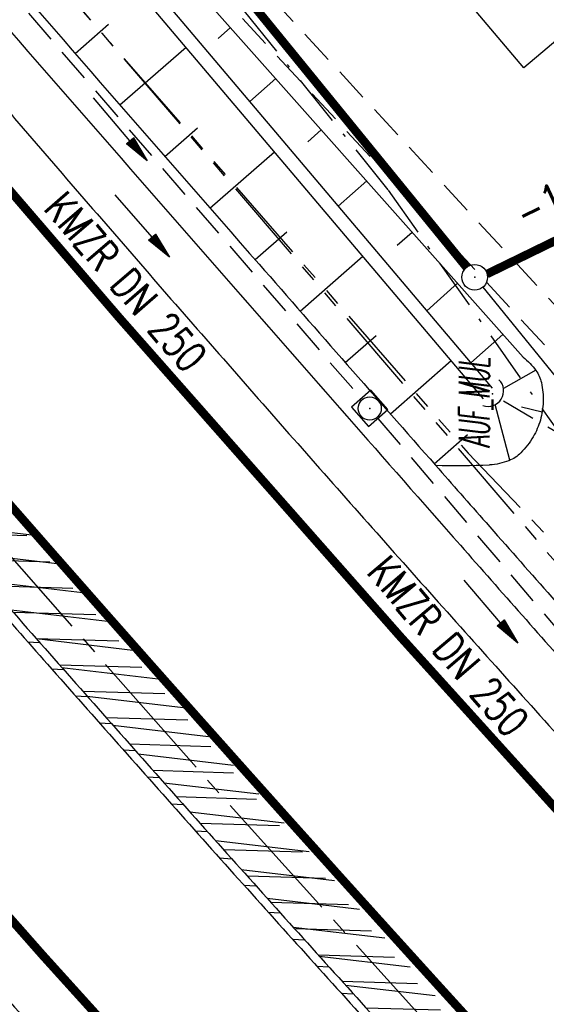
# Model space of a CAD drawing. Extents: x 448150 to 449332, y 437108 to 438384.
# Tile 124 of 172: x 448606 to 448637, y 437831 to 437889. Entities that reach past the tile are written whole.
import ezdxf
from ezdxf.enums import TextEntityAlignment as Align

# ---------------------------------------------------------------- set-up
doc = ezdxf.new("R2010")
doc.units = 0
doc.header["$LTSCALE"] = 2
doc.header["$MEASUREMENT"] = 0
for name, pattern in [('ACHSE', [5.5, 4, -0.5, 0.5, -0.5]), ('AUSGEZOGEN', [0]), ('BAB-FM2', [2.6, 1.5, -0.5, 0.1, -0.5]), ('GESTRICH-X2', [1.5, 1, -0.5]), ('PHANTOMX2', [5, 2.5, -0.5, 0.5, -0.5, 0.5, -0.5])]:
    doc.linetypes.add(name, pattern=pattern)
doc.layers.get('0').update_dxf_attribs({"linetype": 'AUSGEZOGEN'})
for name, color, linetype in [('212-ABSTAND', 8, 'AUSGEZOGEN'), ('212-GRENZL-BAB', 7, 'AUSGEZOGEN'), ('212-GRENZP-BAB', 7, 'AUSGEZOGEN'), ('ACHSETOP', 250, 'ACHSE'), ('ANMERKUNG', 7, 'CONTINUOUS'), ('BAB_FM', 5, 'BAB-FM2'), ('BOESCHG', 250, 'AUSGEZOGEN'), ('BW-SCHRIFT', 250, 'AUSGEZOGEN'), ('DURCHL', 200, 'GESTRICH-X2'), ('FBRTOP', 250, 'AUSGEZOGEN'), ('GRABEN', 250, 'AUSGEZOGEN'), ('KANAL', 7, 'GESTRICH-X2'), ('Lichtwellenleiter COLT', 46, 'PHANTOMX2'), ('Lichtwellenleiter GLH', 46, 'PHANTOMX2'), ('MULDE', 250, 'AUSGEZOGEN'), ('PFEIL', 7, 'CONTINUOUS'), ('PFEILTOP', 200, 'AUSGEZOGEN'), ('SCHLITZRINNE', 200, 'AUSGEZOGEN'), ('SCHSYMBOL', 200, 'AUSGEZOGEN'), ('TEXTO', 4, 'CONTINUOUS'), ('WEG', 250, 'GESTRICH-X2')]:
    doc.layers.add(name, color=color, linetype=linetype)
doc.styles.add('ROMANS', font='romans.shx', dxfattribs={"width": 0.8})
pattern_1 = [(358.2745306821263, (448649.363878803, 437806.4095815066), (0.04516585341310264, 1.49931986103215), [])]

# ---------------------------------------------------------------- blocks, each defined once
blk = doc.blocks.new('20')
blk.add_lwpolyline([(-0.7540238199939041, -0.7510624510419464), (0.7541923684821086, -0.7510624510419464), (0.7541923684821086, 0.7497802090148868), (-0.7540238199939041, 0.7497802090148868)], close=True)
blk.add_circle((0, 0), 0.675503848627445)
blk.add_point((0, 0))
blk = doc.blocks.new('40')
at = {"color": 0}
blk.add_arc((0.0246800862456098, 0.3106833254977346), 0.9100732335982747, 192.5363002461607, 347.4636997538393, dxfattribs=at)
blk.add_point((0, 0), dxfattribs=at)
blk = doc.blocks.new('PFEIL2')
at = {"color": 0}
for p, q in [((0.8796887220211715, 0.0024565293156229), (-2.401395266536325, -0.0115320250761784)), ((0.8808543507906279, -0.2709205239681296), (0.8785230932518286, 0.2758335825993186)), ((0.8785230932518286, 0.2758335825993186), (2.429089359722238, 0.0090619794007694)), ((0.9110887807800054, 0.2702307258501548), (0.8785706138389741, 0.2646884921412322)), ((0.9651190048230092, 0.2609349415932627), (0.8786494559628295, 0.2461975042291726)), ((1.01914922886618, 0.2516391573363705), (0.8787282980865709, 0.2277065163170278)), ((1.073179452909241, 0.24234337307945), (0.8788071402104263, 0.2092155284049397)), ((1.127209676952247, 0.2330475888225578), (0.8788859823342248, 0.1907245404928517)), ((1.181239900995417, 0.2237518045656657), (0.8789648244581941, 0.1722335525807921)), ((1.235270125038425, 0.2144560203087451), (0.8790436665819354, 0.1537425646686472)), ((1.289300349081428, 0.2051602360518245), (0.8791225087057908, 0.1352515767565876)), ((1.34333057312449, 0.195864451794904), (0.8792013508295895, 0.1167605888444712)), ((1.397360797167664, 0.1865686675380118), (0.8792801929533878, 0.0982696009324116)), ((1.451391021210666, 0.1772728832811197), (0.8793590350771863, 0.0797786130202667)), ((1.505421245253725, 0.1679770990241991), (0.8794378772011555, 0.0612876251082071)), ((1.559451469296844, 0.1586813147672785), (0.8795167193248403, 0.0427966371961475)), ((1.613481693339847, 0.1493855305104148), (0.8795955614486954, 0.024305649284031)), ((1.66751191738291, 0.140089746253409), (0.8796744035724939, 0.005814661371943)), ((1.721542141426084, 0.1307939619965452), (0.8797532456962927, -0.0126763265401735)), ((1.775572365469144, 0.1214981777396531), (0.8798320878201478, -0.0311673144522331)), ((1.82960258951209, 0.1122023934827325), (0.8799109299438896, -0.0496583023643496)), ((1.883632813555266, 0.1029066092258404), (0.8799897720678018, -0.0681492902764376)), ((1.937663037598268, 0.0936108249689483), (0.8800686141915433, -0.08664027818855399)), ((1.991693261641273, 0.0843150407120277), (0.8801474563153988, -0.105131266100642)), ((2.045723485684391, 0.0750192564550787), (0.8802262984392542, -0.1236222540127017)), ((2.099753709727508, 0.0657234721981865), (0.8803051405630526, -0.1421132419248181)), ((2.153783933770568, 0.056427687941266), (0.8803839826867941, -0.1606042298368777)), ((2.207814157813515, 0.0471319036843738), (0.8804628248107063, -0.1790952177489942)), ((2.261844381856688, 0.0378361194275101), (0.8805416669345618, -0.1975862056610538)), ((2.31587460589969, 0.0285403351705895), (0.8806205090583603, -0.2160771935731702)), ((2.36990482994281, 0.0192445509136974), (0.8806993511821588, -0.2345681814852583)), ((2.423935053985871, 0.009948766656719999), (0.8807781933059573, -0.2530591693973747)), ((2.429089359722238, 0.0090619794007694), (0.8808543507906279, -0.2709205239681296))]:
    blk.add_line(p, q, dxfattribs=at)
blk = doc.blocks.new('GST')
at = {"color": 0}
blk.add_circle((0, 0), 0.75, dxfattribs=at)
blk.add_point((0, 0), dxfattribs=at)

msp = doc.modelspace()

# ---------------------------------------------------------------- hatches: boundary and pattern name
at = {"layer": 'SCHLITZRINNE'}
h = msp.add_hatch(dxfattribs=at)
h.set_pattern_fill('_USER', color=256, scale=1.5, angle=45, style=0, pattern_type=0)
h.set_pattern_definition([(353.2903893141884, (448535.0214528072, 437939.7289510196), (0.1752559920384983, 1.489726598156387), [])])
edge = h.paths.add_edge_path()
edge.add_arc((450110.1306910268, 439174.8855906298), 2002.144653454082, 217.6466916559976, 217.7521611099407)
edge.add_arc((450110.1306910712, 439174.8855906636), 2001.644653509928, 217.6466916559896, 217.8050314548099)
edge.add_arc((450106.0111629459, 439171.6895692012), 1996.430723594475, 217.8050312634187, 218.1638878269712)
edge.add_arc((450104.6204673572, 439170.5966182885), 1994.661945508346, 218.1638878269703, 218.5234401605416)
edge.add_arc((450102.3610331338, 439168.7978830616), 1991.77395461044, 218.5234403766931, 218.8832532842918)
edge.add_arc((450113.0802769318, 439177.4420506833), 2005.544351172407, 218.8832532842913, 219.2403848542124)
edge.add_arc((450118.7786976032, 439182.0962609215), 2012.90190994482, 219.2403848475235, 219.5968631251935)
edge.add_arc((450119.4406360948, 439182.6438030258), 2013.760958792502, 219.5968631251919, 219.9534656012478)
edge.add_arc((450109.1314138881, 439174.007603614), 2000.312389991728, 219.9534657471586, 220.3112649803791)
edge.add_arc((450102.1189203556, 439168.0582058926), 1991.116173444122, 220.3112649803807, 220.6706485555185)
edge.add_arc((450113.5814255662, 439177.9073012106), 2006.228873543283, 220.6706484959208, 221.0286759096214)
edge.add_arc((450111.6346336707, 439176.2132694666), 2003.648225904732, 221.028675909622, 221.3868683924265)
edge.add_arc((450104.9853657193, 439170.3538559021), 1994.78563646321, 221.3868683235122, 221.7458556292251)
edge.add_arc((450107.8928366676, 439172.9484951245), 1998.682499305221, 221.7458556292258, 222.1044143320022)
edge.add_arc((450110.1228680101, 439174.9637980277), 2001.688241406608, 222.1044143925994, 222.4627037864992)
edge.add_arc((450114.2325152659, 439178.7246774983), 2007.259005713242, 222.4627037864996, 222.8197621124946)
edge.add_arc((450115.8226584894, 439180.1981843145), 2009.426902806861, 222.8197620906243, 223.1766277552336)
edge.add_arc((450111.7406385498, 439176.3680447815), 2003.829326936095, 223.1766277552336, 223.5348545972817)
edge.add_arc((450104.4442216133, 439169.4355758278), 1993.7646945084, 223.5348548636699, 223.8939847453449)
edge.add_arc((450103.9872383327, 439168.9959033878), 1993.130545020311, 223.8939847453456, 224.2529103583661)
edge.add_arc((450116.3561424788, 439181.046388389), 2010.399128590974, 224.2529105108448, 224.6102912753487)
edge.add_arc((450116.7664725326, 439181.4511742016), 2010.975515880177, 224.6102912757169, 224.7212884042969)
edge.add_line((448524.848253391, 437951.9944236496), (448525.2441494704, 437952.2998189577))
h = msp.add_hatch(dxfattribs=at)
h.set_pattern_fill('_USER', color=256, scale=1.5, angle=45, style=0, pattern_type=0)
h.set_pattern_definition(pattern_1)
edge = h.paths.add_edge_path()
edge.add_arc((450115.8226584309, 439180.198184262), 2009.926902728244, 222.955100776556, 223.1766277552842)
edge.add_arc((450111.7406385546, 439176.3680447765), 2004.329326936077, 223.176627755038, 223.534854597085)
edge.add_arc((450104.4442218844, 439169.4355760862), 1994.264694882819, 223.5348548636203, 223.8939847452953)
edge.add_arc((450103.9872383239, 439168.9959033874), 1993.630545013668, 223.8939847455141, 224.2529103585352)
edge.add_arc((450116.3561426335, 439181.0463885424), 2010.899128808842, 224.252910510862, 224.6102912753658)
edge.add_arc((450116.7664725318, 439181.4511742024), 2011.475515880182, 224.6102912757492, 224.72128840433)
edge.add_arc((450110.1306910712, 439174.8855906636), 2001.644653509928, 217.6466916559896, 217.8050314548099)
edge.add_arc((450106.0111629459, 439171.6895692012), 1996.430723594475, 217.8050312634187, 218.1638878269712)
edge.add_arc((450104.6204673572, 439170.5966182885), 1994.661945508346, 218.1638878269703, 218.5234401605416)
edge.add_arc((450102.3610331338, 439168.7978830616), 1991.77395461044, 218.5234403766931, 218.8832532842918)
edge.add_arc((450113.0802769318, 439177.4420506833), 2005.544351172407, 218.8832532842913, 219.2403848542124)
edge.add_arc((450118.7786976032, 439182.0962609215), 2012.90190994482, 219.2403848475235, 219.5968631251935)
edge.add_arc((450119.4406360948, 439182.6438030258), 2013.760958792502, 219.5968631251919, 219.9534656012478)
edge.add_arc((450109.1314138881, 439174.007603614), 2000.312389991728, 219.9534657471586, 220.3112649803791)
edge.add_arc((450102.1189203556, 439168.0582058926), 1991.116173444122, 220.3112649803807, 220.6706485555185)
edge.add_arc((450113.5814255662, 439177.9073012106), 2006.228873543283, 220.6706484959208, 221.0286759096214)
edge.add_arc((450111.6346336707, 439176.2132694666), 2003.648225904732, 221.028675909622, 221.3868683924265)
edge.add_arc((450104.9853657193, 439170.3538559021), 1994.78563646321, 221.3868683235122, 221.7458556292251)
edge.add_arc((450107.8928366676, 439172.9484951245), 1998.682499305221, 221.7458556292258, 222.1044143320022)
edge.add_arc((450110.1228680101, 439174.9637980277), 2001.688241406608, 222.1044143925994, 222.4627037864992)
edge.add_arc((450114.2325152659, 439178.7246774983), 2007.259005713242, 222.4627037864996, 222.8197621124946)
edge.add_arc((450115.8226584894, 439180.1981843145), 2009.426902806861, 222.8197620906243, 223.1766277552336)
edge.add_arc((450111.7406385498, 439176.3680447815), 2003.829326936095, 223.1766277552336, 223.5348545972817)
edge.add_arc((450104.4442216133, 439169.4355758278), 1993.7646945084, 223.5348548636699, 223.8939847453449)
edge.add_arc((450103.9872383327, 439168.9959033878), 1993.130545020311, 223.8939847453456, 224.2529103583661)
edge.add_arc((450116.3561424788, 439181.046388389), 2010.399128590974, 224.2529105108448, 224.6102912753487)
edge.add_arc((450116.7664725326, 439181.4511742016), 2010.975515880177, 224.6102912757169, 224.7212884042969)
h = msp.add_hatch(dxfattribs=at)
h.set_pattern_fill('_USER', color=256, scale=1.5, angle=45, style=0, pattern_type=0)
h.set_pattern_definition(pattern_1)
edge = h.paths.add_edge_path()
edge.add_arc((450116.7664726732, 439181.4511743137), 2010.975516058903, 224.7212884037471, 224.9675874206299)
edge.add_arc((450103.943453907, 439168.6426522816), 1992.851276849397, 224.967587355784, 225.2539309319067)
edge.add_arc((450116.7664726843, 439181.4511743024), 2011.475516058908, 224.7212884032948, 224.8060374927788)
edge.add_arc((450115.8226584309, 439180.198184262), 2009.926902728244, 222.955100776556, 223.1766277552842)
edge.add_arc((450111.7406385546, 439176.3680447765), 2004.329326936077, 223.176627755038, 223.534854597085)
edge.add_arc((450104.4442218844, 439169.4355760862), 1994.264694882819, 223.5348548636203, 223.8939847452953)
edge.add_arc((450103.9872383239, 439168.9959033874), 1993.630545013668, 223.8939847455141, 224.2529103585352)
edge.add_arc((450116.3561426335, 439181.0463885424), 2010.899128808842, 224.252910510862, 224.6102912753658)
edge.add_arc((450116.7664725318, 439181.4511742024), 2011.475515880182, 224.6102912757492, 224.72128840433)
edge.add_arc((450110.1306910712, 439174.8855906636), 2001.644653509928, 217.6466916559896, 217.8050314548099)
edge.add_arc((450106.0111629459, 439171.6895692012), 1996.430723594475, 217.8050312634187, 218.1638878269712)
edge.add_arc((450104.6204673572, 439170.5966182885), 1994.661945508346, 218.1638878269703, 218.5234401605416)
edge.add_arc((450102.3610331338, 439168.7978830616), 1991.77395461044, 218.5234403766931, 218.8832532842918)
edge.add_arc((450113.0802769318, 439177.4420506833), 2005.544351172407, 218.8832532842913, 219.2403848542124)
edge.add_arc((450118.7786976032, 439182.0962609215), 2012.90190994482, 219.2403848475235, 219.5968631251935)
edge.add_arc((450119.4406360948, 439182.6438030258), 2013.760958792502, 219.5968631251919, 219.9534656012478)
edge.add_arc((450109.1314138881, 439174.007603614), 2000.312389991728, 219.9534657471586, 220.3112649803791)
edge.add_arc((450102.1189203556, 439168.0582058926), 1991.116173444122, 220.3112649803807, 220.6706485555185)
edge.add_arc((450113.5814255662, 439177.9073012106), 2006.228873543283, 220.6706484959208, 221.0286759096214)
edge.add_arc((450111.6346336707, 439176.2132694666), 2003.648225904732, 221.028675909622, 221.3868683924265)
edge.add_arc((450104.9853657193, 439170.3538559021), 1994.78563646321, 221.3868683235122, 221.7458556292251)
edge.add_arc((450107.8928366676, 439172.9484951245), 1998.682499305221, 221.7458556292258, 222.1044143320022)
edge.add_arc((450110.1228680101, 439174.9637980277), 2001.688241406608, 222.1044143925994, 222.4627037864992)
edge.add_arc((450114.2325152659, 439178.7246774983), 2007.259005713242, 222.4627037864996, 222.8197621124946)
edge.add_arc((450115.8226584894, 439180.1981843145), 2009.426902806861, 222.8197620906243, 223.1766277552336)
edge.add_arc((450111.7406385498, 439176.3680447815), 2003.829326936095, 223.1766277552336, 223.5348545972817)
edge.add_arc((450104.4442216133, 439169.4355758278), 1993.7646945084, 223.5348548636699, 223.8939847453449)
edge.add_arc((450103.9872383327, 439168.9959033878), 1993.130545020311, 223.8939847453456, 224.2529103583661)
edge.add_arc((450116.3561424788, 439181.046388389), 2010.399128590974, 224.2529105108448, 224.6102912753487)
edge.add_arc((450116.7664725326, 439181.4511742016), 2010.975515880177, 224.6102912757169, 224.7212884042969)
h = msp.add_hatch(dxfattribs=at)
h.set_pattern_fill('_USER', color=256, scale=1.5, angle=45, style=0, pattern_type=0)
h.set_pattern_definition([(0.1980866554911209, (448696.2442346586, 437758.026077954), (-0.005185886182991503, 1.499991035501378), [])])
edge = h.paths.add_edge_path()
edge.add_arc((450103.943454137, 439168.6426525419), 1992.851277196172, 225.2539309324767, 225.3265045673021)
edge.add_arc((450104.3794287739, 439169.0836245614), 1993.47138219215, 225.326504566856, 225.6855134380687)
edge.add_arc((450114.1124824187, 439179.0524163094), 2007.403687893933, 225.6855135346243, 226.0432743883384)
edge.add_arc((450116.3736194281, 439181.3974340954), 2010.661271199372, 226.0432743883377, 226.400342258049)
edge.add_arc((450108.3451864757, 439172.9666465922), 1999.019367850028, 226.4003422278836, 226.7584483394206)
edge.add_arc((450107.3588564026, 439171.9178370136), 1997.579628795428, 226.7584483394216, 227.1168978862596)
edge.add_arc((450114.2204334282, 439179.3061425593), 2007.662698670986, 227.1168979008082, 227.4744461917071)
edge.add_arc((450112.0440671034, 439176.9331811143), 2004.442835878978, 227.4744461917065, 227.8323801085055)
edge.add_arc((450107.8236874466, 439172.2734703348), 1998.155983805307, 227.8323802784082, 228.1908768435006)
edge.add_arc((450107.6633674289, 439172.0942196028), 1997.915498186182, 228.1908768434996, 228.5497477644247)
edge.add_arc((450107.0338601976, 439171.3814444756), 1996.964536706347, 228.5497477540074, 228.9087041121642)
edge.add_arc((450111.5720438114, 439176.5852576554), 2003.869229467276, 228.9087041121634, 229.2659637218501)
edge.add_arc((450119.0927358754, 439185.3183664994), 2015.394332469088, 229.2659636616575, 229.6222003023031)
edge.add_arc((450115.1341163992, 439180.6633512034), 2009.283699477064, 229.6222003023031, 229.9799192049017)
edge.add_arc((450101.8076372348, 439164.7927714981), 1988.560033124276, 229.9799192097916, 230.3394972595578)
edge.add_arc((450135.9051685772, 439205.9211021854), 2041.984570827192, 230.3394972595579, 230.6991443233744)
edge.add_arc((450015.7876965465, 439059.170701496), 1852.343100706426, 230.6991443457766, 231.0767531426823)
edge.add_arc((450440.0375489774, 439584.5130156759), 2527.600447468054, 231.0767531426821, 231.4132104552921)
edge.add_arc((449605.1761936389, 438538.2055732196), 1189.036759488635, 231.4132105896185, 231.9037650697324)
edge.add_arc((451876.5991440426, 441435.4507137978), 4870.529883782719, 231.9037650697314, 232.0541152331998)
edge.add_arc((449764.3854963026, 438726.6709472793), 1435.572195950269, 232.0541152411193, 232.3310514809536)
edge.add_arc((663048.573453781, 714993.4720216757), 350453.466018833, 232.3310514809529, 232.3318236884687)
edge.add_arc((452105.7084385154, 441751.7732129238), 5260.88459689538, 232.3318372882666, 232.3381398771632)
edge.add_arc((1083717.784073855, 1260087.557980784), 1038995.50756355, 232.3381398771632, 232.3388292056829)
edge.add_arc((362297.7477168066, 325361.768706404), 141749.6682493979, 52.33595822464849, 52.34101085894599, ccw=False)
edge.add_arc((130991.0734303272, 25697.40866004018), 520301.5223611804, 52.334581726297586, 52.33595822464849, ccw=False)
edge.add_arc((597397.7431004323, 629905.0213576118), 242982.1868703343, 232.3337962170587, 232.3367437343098)
edge.add_arc((1091510.304045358, 1270060.009055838), 1051651.236085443, 232.3367437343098, 232.3374247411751)
edge.add_arc((63904.40745671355, -61307.13840765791), 630166.9348412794, 52.33651599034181, 52.33765248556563, ccw=False)
edge.add_line((448950.6779704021, 437541.2707616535), (448965.9326858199, 437529.4960618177))
edge.add_arc((450103.9434541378, 439168.6426525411), 1993.351277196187, 225.2539309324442, 225.3265045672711)
edge.add_arc((450104.3794287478, 439169.0836245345), 1993.971382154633, 225.3265045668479, 225.6339517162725)
h = msp.add_hatch(dxfattribs=at)
h.set_pattern_fill('_USER', color=256, scale=1.5, angle=45, style=0, pattern_type=0)
h.set_pattern_definition([(1.08479702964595, (448717.7676588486, 437736.8697996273), (-0.02839822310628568, 1.499731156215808), [])])
edge = h.paths.add_edge_path()
edge.add_arc((450104.379387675, 439169.0835825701), 1993.971323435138, 225.6771355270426, 225.6855134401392)
edge.add_arc((450114.1124825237, 439179.0524164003), 2007.903688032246, 225.6855135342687, 226.043274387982)
edge.add_arc((450116.3736194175, 439181.3974340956), 2011.161271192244, 226.0432743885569, 226.3487635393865)
edge.add_arc((450103.943454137, 439168.6426525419), 1992.851277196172, 225.2539309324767, 225.3265045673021)
edge.add_arc((450104.3794287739, 439169.0836245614), 1993.47138219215, 225.326504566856, 225.6855134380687)
edge.add_arc((450114.1124824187, 439179.0524163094), 2007.403687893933, 225.6855135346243, 226.0432743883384)
edge.add_arc((450116.3736194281, 439181.3974340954), 2010.661271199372, 226.0432743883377, 226.400342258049)
edge.add_arc((450108.3451864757, 439172.9666465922), 1999.019367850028, 226.4003422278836, 226.7584483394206)
edge.add_arc((450107.3588564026, 439171.9178370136), 1997.579628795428, 226.7584483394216, 227.1168978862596)
edge.add_arc((450114.2204334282, 439179.3061425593), 2007.662698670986, 227.1168979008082, 227.4744461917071)
edge.add_arc((450112.0440671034, 439176.9331811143), 2004.442835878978, 227.4744461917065, 227.8323801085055)
edge.add_arc((450107.8236874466, 439172.2734703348), 1998.155983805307, 227.8323802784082, 228.1908768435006)
edge.add_arc((450107.6633674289, 439172.0942196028), 1997.915498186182, 228.1908768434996, 228.5497477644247)
edge.add_arc((450107.0338601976, 439171.3814444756), 1996.964536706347, 228.5497477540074, 228.9087041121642)
edge.add_arc((450111.5720438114, 439176.5852576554), 2003.869229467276, 228.9087041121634, 229.2659637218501)
edge.add_arc((450119.0927358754, 439185.3183664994), 2015.394332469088, 229.2659636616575, 229.6222003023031)
edge.add_arc((450115.1341163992, 439180.6633512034), 2009.283699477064, 229.6222003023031, 229.9799192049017)
edge.add_arc((450101.8076372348, 439164.7927714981), 1988.560033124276, 229.9799192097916, 230.3394972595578)
edge.add_arc((450135.9051685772, 439205.9211021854), 2041.984570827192, 230.3394972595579, 230.6991443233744)
edge.add_arc((450015.7876965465, 439059.170701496), 1852.343100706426, 230.6991443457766, 231.0767531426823)
edge.add_arc((450440.0375489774, 439584.5130156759), 2527.600447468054, 231.0767531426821, 231.4132104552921)
edge.add_arc((449605.1761936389, 438538.2055732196), 1189.036759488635, 231.4132105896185, 231.9037650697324)
edge.add_arc((451876.5991440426, 441435.4507137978), 4870.529883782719, 231.9037650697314, 232.0541152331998)
edge.add_arc((449764.3854963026, 438726.6709472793), 1435.572195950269, 232.0541152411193, 232.3310514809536)
edge.add_arc((663048.573453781, 714993.4720216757), 350453.466018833, 232.3310514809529, 232.3318236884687)
edge.add_arc((452105.7084385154, 441751.7732129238), 5260.88459689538, 232.3318372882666, 232.3381398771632)
edge.add_arc((1083717.784073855, 1260087.557980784), 1038995.50756355, 232.3381398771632, 232.3388292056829)
edge.add_arc((362297.7477168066, 325361.768706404), 141749.6682493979, 52.33595822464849, 52.34101085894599, ccw=False)
edge.add_arc((130991.0734303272, 25697.40866004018), 520301.5223611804, 52.334581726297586, 52.33595822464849, ccw=False)
edge.add_arc((597397.7431004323, 629905.0213576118), 242982.1868703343, 232.3337962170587, 232.3367437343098)
edge.add_arc((1091510.304045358, 1270060.009055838), 1051651.236085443, 232.3367437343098, 232.3374247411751)
edge.add_arc((63904.40745671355, -61307.13840765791), 630166.9348412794, 52.33651599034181, 52.33765248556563, ccw=False)
edge.add_line((448950.6779704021, 437541.2707616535), (448965.9326858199, 437529.4960618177))
h = msp.add_hatch(dxfattribs=at)
h.set_pattern_fill('_USER', color=256, scale=1.5, angle=45, style=0, pattern_type=0)
h.set_pattern_definition([(1.922824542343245, (448737.9662619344, 437717.583523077), (-0.05032998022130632, 1.49915539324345), [])])
edge = h.paths.add_edge_path()
edge.add_arc((450116.3736345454, 439181.3974497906), 2011.161292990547, 226.3915782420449, 226.4003422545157)
edge.add_arc((450108.3451864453, 439172.9666465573), 1999.519367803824, 226.4003422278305, 226.7584483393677)
edge.add_arc((450107.3588563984, 439171.9178370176), 1998.079628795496, 226.7584483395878, 227.1168978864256)
edge.add_arc((450114.2204334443, 439179.3061425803), 2008.162698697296, 227.1168979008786, 227.4744461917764)
edge.add_arc((450112.0440671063, 439176.9331811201), 2004.942835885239, 227.4744461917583, 227.8323801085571)
edge.add_arc((450107.8236875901, 439172.2734704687), 1998.655984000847, 227.832380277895, 228.0686533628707)
edge.add_arc((450103.943454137, 439168.6426525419), 1992.851277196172, 225.2539309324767, 225.3265045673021)
edge.add_arc((450104.3794287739, 439169.0836245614), 1993.47138219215, 225.326504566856, 225.6855134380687)
edge.add_arc((450114.1124824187, 439179.0524163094), 2007.403687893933, 225.6855135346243, 226.0432743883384)
edge.add_arc((450116.3736194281, 439181.3974340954), 2010.661271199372, 226.0432743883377, 226.400342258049)
edge.add_arc((450108.3451864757, 439172.9666465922), 1999.019367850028, 226.4003422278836, 226.7584483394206)
edge.add_arc((450107.3588564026, 439171.9178370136), 1997.579628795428, 226.7584483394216, 227.1168978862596)
edge.add_arc((450114.2204334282, 439179.3061425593), 2007.662698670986, 227.1168979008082, 227.4744461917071)
edge.add_arc((450112.0440671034, 439176.9331811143), 2004.442835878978, 227.4744461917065, 227.8323801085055)
edge.add_arc((450107.8236874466, 439172.2734703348), 1998.155983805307, 227.8323802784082, 228.1908768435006)
edge.add_arc((450107.6633674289, 439172.0942196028), 1997.915498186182, 228.1908768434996, 228.5497477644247)
edge.add_arc((450107.0338601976, 439171.3814444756), 1996.964536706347, 228.5497477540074, 228.9087041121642)
edge.add_arc((450111.5720438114, 439176.5852576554), 2003.869229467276, 228.9087041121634, 229.2659637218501)
edge.add_arc((450119.0927358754, 439185.3183664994), 2015.394332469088, 229.2659636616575, 229.6222003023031)
edge.add_arc((450115.1341163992, 439180.6633512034), 2009.283699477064, 229.6222003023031, 229.9799192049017)
edge.add_arc((450101.8076372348, 439164.7927714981), 1988.560033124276, 229.9799192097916, 230.3394972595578)
edge.add_arc((450135.9051685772, 439205.9211021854), 2041.984570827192, 230.3394972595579, 230.6991443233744)
edge.add_arc((450015.7876965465, 439059.170701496), 1852.343100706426, 230.6991443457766, 231.0767531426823)
edge.add_arc((450440.0375489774, 439584.5130156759), 2527.600447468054, 231.0767531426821, 231.4132104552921)
edge.add_arc((449605.1761936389, 438538.2055732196), 1189.036759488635, 231.4132105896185, 231.9037650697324)
edge.add_arc((451876.5991440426, 441435.4507137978), 4870.529883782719, 231.9037650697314, 232.0541152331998)
edge.add_arc((449764.3854963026, 438726.6709472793), 1435.572195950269, 232.0541152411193, 232.3310514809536)
edge.add_arc((663048.573453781, 714993.4720216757), 350453.466018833, 232.3310514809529, 232.3318236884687)
edge.add_arc((452105.7084385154, 441751.7732129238), 5260.88459689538, 232.3318372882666, 232.3381398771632)
edge.add_arc((1083717.784073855, 1260087.557980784), 1038995.50756355, 232.3381398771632, 232.3388292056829)
edge.add_arc((362297.7477168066, 325361.768706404), 141749.6682493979, 52.33595822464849, 52.34101085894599, ccw=False)
edge.add_arc((130991.0734303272, 25697.40866004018), 520301.5223611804, 52.334581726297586, 52.33595822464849, ccw=False)
edge.add_arc((597397.7431004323, 629905.0213576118), 242982.1868703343, 232.3337962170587, 232.3367437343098)
edge.add_arc((1091510.304045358, 1270060.009055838), 1051651.236085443, 232.3367437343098, 232.3374247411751)
edge.add_arc((63904.40745671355, -61307.13840765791), 630166.9348412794, 52.33651599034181, 52.33765248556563, ccw=False)
edge.add_line((448950.6779704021, 437541.2707616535), (448965.9326858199, 437529.4960618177))
h = msp.add_hatch(dxfattribs=at)
h.set_pattern_fill('_USER', color=256, scale=1.5, angle=45, style=0, pattern_type=0)
h.set_pattern_definition([(5.433360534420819, (448830.8072463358, 437635.43702097), (-0.1420319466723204, 1.49326050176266), [])])
edge = h.paths.add_edge_path()
edge.add_arc((450115.1341164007, 439180.663351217), 2009.783699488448, 229.7033177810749, 229.9799192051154)
edge.add_arc((450101.807637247, 439164.792771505), 1989.060033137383, 229.9799192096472, 230.3394972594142)
edge.add_arc((450135.9051685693, 439205.921102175), 2042.484570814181, 230.3394972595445, 230.6991443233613)
edge.add_arc((450015.7876965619, 439059.1707015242), 1852.843100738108, 230.6991443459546, 231.0767531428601)
edge.add_arc((450440.0375488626, 439584.5130155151), 2528.100447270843, 231.0767531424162, 231.2110681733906)
edge.add_arc((450103.943454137, 439168.6426525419), 1992.851277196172, 225.2539309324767, 225.3265045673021)
edge.add_arc((450104.3794287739, 439169.0836245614), 1993.47138219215, 225.326504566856, 225.6855134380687)
edge.add_arc((450114.1124824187, 439179.0524163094), 2007.403687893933, 225.6855135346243, 226.0432743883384)
edge.add_arc((450116.3736194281, 439181.3974340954), 2010.661271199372, 226.0432743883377, 226.400342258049)
edge.add_arc((450108.3451864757, 439172.9666465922), 1999.019367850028, 226.4003422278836, 226.7584483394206)
edge.add_arc((450107.3588564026, 439171.9178370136), 1997.579628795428, 226.7584483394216, 227.1168978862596)
edge.add_arc((450114.2204334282, 439179.3061425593), 2007.662698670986, 227.1168979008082, 227.4744461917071)
edge.add_arc((450112.0440671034, 439176.9331811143), 2004.442835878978, 227.4744461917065, 227.8323801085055)
edge.add_arc((450107.8236874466, 439172.2734703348), 1998.155983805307, 227.8323802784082, 228.1908768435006)
edge.add_arc((450107.6633674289, 439172.0942196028), 1997.915498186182, 228.1908768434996, 228.5497477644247)
edge.add_arc((450107.0338601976, 439171.3814444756), 1996.964536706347, 228.5497477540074, 228.9087041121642)
edge.add_arc((450111.5720438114, 439176.5852576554), 2003.869229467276, 228.9087041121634, 229.2659637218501)
edge.add_arc((450119.0927358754, 439185.3183664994), 2015.394332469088, 229.2659636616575, 229.6222003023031)
edge.add_arc((450115.1341163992, 439180.6633512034), 2009.283699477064, 229.6222003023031, 229.9799192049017)
edge.add_arc((450101.8076372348, 439164.7927714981), 1988.560033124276, 229.9799192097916, 230.3394972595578)
edge.add_arc((450135.9051685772, 439205.9211021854), 2041.984570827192, 230.3394972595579, 230.6991443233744)
edge.add_arc((450015.7876965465, 439059.170701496), 1852.343100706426, 230.6991443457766, 231.0767531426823)
edge.add_arc((450440.0375489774, 439584.5130156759), 2527.600447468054, 231.0767531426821, 231.4132104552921)
edge.add_arc((449605.1761936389, 438538.2055732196), 1189.036759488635, 231.4132105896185, 231.9037650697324)
edge.add_arc((451876.5991440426, 441435.4507137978), 4870.529883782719, 231.9037650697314, 232.0541152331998)
edge.add_arc((449764.3854963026, 438726.6709472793), 1435.572195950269, 232.0541152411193, 232.3310514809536)
edge.add_arc((663048.573453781, 714993.4720216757), 350453.466018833, 232.3310514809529, 232.3318236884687)
edge.add_arc((452105.7084385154, 441751.7732129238), 5260.88459689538, 232.3318372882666, 232.3381398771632)
edge.add_arc((1083717.784073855, 1260087.557980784), 1038995.50756355, 232.3381398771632, 232.3388292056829)
edge.add_arc((362297.7477168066, 325361.768706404), 141749.6682493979, 52.33595822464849, 52.34101085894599, ccw=False)
edge.add_arc((130991.0734303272, 25697.40866004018), 520301.5223611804, 52.334581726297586, 52.33595822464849, ccw=False)
edge.add_arc((597397.7431004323, 629905.0213576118), 242982.1868703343, 232.3337962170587, 232.3367437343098)
edge.add_arc((1091510.304045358, 1270060.009055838), 1051651.236085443, 232.3367437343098, 232.3374247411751)
edge.add_arc((63904.40745671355, -61307.13840765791), 630166.9348412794, 52.33651599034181, 52.33765248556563, ccw=False)
edge.add_line((448950.6779704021, 437541.2707616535), (448965.9326858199, 437529.4960618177))

# ---------------------------------------------------------------- linework, layer by layer
at = {"layer": '212-GRENZL-BAB', "const_width": 0.5, "flags": 128}
for points in [[(448585.3333982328, 437932.3488559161), (448632.4968098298, 437874.391319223)], [(448633.6950134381, 437874.0034390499), (448647.0760537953, 437880.5312803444)]]:
    msp.add_lwpolyline(points, dxfattribs=at)
at = {"layer": '212-GRENZL-BAB', "flags": 128}
msp.add_lwpolyline([(448633.4426928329, 437873.2283078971), (448638.6774774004, 437866.7826241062)], dxfattribs=at)
at = {"layer": 'ACHSETOP', "flags": 128}
msp.add_lwpolyline([(448380.2407538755, 438171.8989118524), (448383.346, 438166.505), (448396.089, 438144.997), (448409.099, 438123.649), (448422.375, 438102.466), (448435.915, 438081.45), (448449.717, 438060.605), (448463.778, 438039.935), (448478.096, 438019.441), (448492.67, 437999.129), (448507.496, 437979), (448522.573, 437959.057), (448537.8970000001, 437939.305), (448553.468, 437919.746), (448569.282, 437900.384), (448585.336, 437881.22), (448601.629, 437862.258), (448618.157, 437843.502), (448634.919, 437824.954), (448651.911, 437806.617), (448669.131, 437788.493), (448686.577, 437770.586), (448704.244, 437752.899), (448722.132, 437735.434), (448740.236, 437718.194), (448758.555, 437701.181), (448777.084, 437684.399), (448795.822, 437667.85), (448814.766, 437651.536), (448833.911, 437635.46), (448853.257, 437619.625), (448872.798, 437604.033), (448888.336, 437591.917), (448892.529, 437588.68), (448912.32, 437573.405), (448932.11, 437558.129), (448951.9, 437542.854), (449011.271, 437497.027), (449090.432, 437435.925), (449169.594, 437374.823), (449183.7020855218, 437363.9332139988)], dxfattribs=at)
at = {"layer": 'BAB_FM'}
msp.add_lwpolyline([(448606.4654218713, 437905.568555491), (448627.9179394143, 437878.8963382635), (448639.4956795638, 437862.4558260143), (448640.6348884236, 437858.1408039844), (448643.3138783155, 437857.8246221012), (448662.1167816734, 437832.5057304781), (448693.5099267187, 437804.5142334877), (448720.3292883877, 437777.5615778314), (448723.2947658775, 437774.8697488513), (448728.7218677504, 437768.9438595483), (448764.190647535, 437737.5351853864), (448775.0290113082, 437717.1021272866), (448810.3873928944, 437687.1353150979), (448816.9017003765, 437686.3348671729), (448825.2743659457, 437683.6568816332), (448833.110812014, 437680.118426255), (448851.5277998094, 437670.9100166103), (448862.9639686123, 437665.8908885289), (448882.7673223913, 437655.2614960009), (448918.2667778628, 437629.2753883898), (448928.5962316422, 437621.8612388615), (448948.5356926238, 437606.8070907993), (448982.5229479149, 437579.3167467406)], dxfattribs=at)
at = {"layer": 'BOESCHG'}
for p, q in [((448609.607777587, 437886.9012665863), (448611.5642457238, 437888.6063728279)), ((448617.97123883, 437887.7768943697), (448618.6962149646, 437888.4200140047)), ((448612.2365024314, 437883.8863355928), (448616.102029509, 437887.258164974)), ((448619.8295549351, 437884.0783453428), (448621.3506632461, 437885.4277064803)), ((448614.866527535, 437880.872538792), (448616.7749536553, 437882.5386743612)), ((448623.2089793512, 437881.7291574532), (448624.0051115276, 437882.4353989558)), ((448617.4978524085, 437877.8598767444), (448621.2647652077, 437881.1514132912)), ((448624.9961394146, 437877.9674865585), (448626.6595598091, 437879.4430914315)), ((448620.1304765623, 437874.8483500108), (448621.9883318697, 437876.4731617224)), ((448628.4467198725, 437875.6814205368), (448629.3140080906, 437876.450783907)), ((448622.7648001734, 437871.8383094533), (448626.4267297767, 437875.0455737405)), ((448630.1627238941, 437871.8566277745), (448631.9684563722, 437873.4584763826)), ((448625.4013802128, 437868.8302451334), (448627.2043154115, 437870.4117224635)), ((448632.7460161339, 437868.8011983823), (448634.6229046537, 437870.4661688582)), ((448628.0402188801, 437865.8241620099), (448631.5878421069, 437868.9407422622)), ((448636.5342343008, 437868.3869117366), (448634.662378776, 437867.3169936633)), ((448635.0235824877, 437863.1091850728), (448634.1648829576, 437866.3703882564)), ((448636.9129716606, 437865.9238052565), (448635.6968109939, 437866.2103616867)), ((448630.610718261, 437862.9018160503), (448632.5526067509, 437864.6270053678))]:
    msp.add_line(p, q, dxfattribs=at)
at = {"layer": 'BOESCHG', "flags": 128}
msp.add_lwpolyline([(448560.742, 437959.857), (448582.1629999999, 437932.584), (448614.475, 437893.177), (448635.798, 437869.14)], dxfattribs=at)
at = {"layer": 'BOESCHG'}
for points in [[(448543.315, 437900.819, -0.007568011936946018), (448552.1199183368, 437889.3959782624, 0.01133182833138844), (448558.058, 437881.811, 0.003852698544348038), (448574.5341737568, 437862.0331737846, 0.005016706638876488), (448587.455, 437847.071, 0.0002339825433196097), (448595.9878966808, 437837.3972506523, 8.051435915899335e-05), (448620.803, 437809.3, 0.001388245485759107), (448630.5089723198, 437798.3751242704, -0.003850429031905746), (448633.989, 437794.419, -0.05864571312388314), (448634.1822614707, 437794.1344408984, -0.0323448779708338), (448634.433, 437793.565, -0.1855427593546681), (448634.4244334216, 437793.0551901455, -0.121847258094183), (448633.9779999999, 437792.438)], [(448541.906, 437884.683, 0.007604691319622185), (448551.6329397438, 437871.0305146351, 0.01605821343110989), (448556.541, 437864.789, 0.001578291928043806), (448568.9657586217, 437850.0867173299, 0.002280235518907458), (448577.644, 437839.977, 0.01638344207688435), (448608.0208572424, 437807.1517458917, 0.0650153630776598), (448616.949, 437800.201, 0.02045342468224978), (448618.687568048, 437799.2719773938, -0.02191163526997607), (448620.308, 437798.4, -0.03094158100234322)]]:
    msp.add_lwpolyline(points, format="xyb", dxfattribs=at)
at = {"layer": 'BOESCHG', "flags": 128}
msp.add_lwpolyline([(448635.798, 437869.14, -0.07371897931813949), (448636.5518111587, 437868.3626474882, -0.1033927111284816), (448636.866, 437867.653, -0.05926118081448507), (448636.9707692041, 437866.521899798, -0.06287132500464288), (448636.809, 437865.463, -0.06515189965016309), (448636.3883031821, 437864.4878563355, -0.05849391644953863), (448635.669, 437863.55, -0.107741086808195), (448634.9719043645, 437863.0882700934, -0.07752098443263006), (448633.843, 437862.841)], format="xyb", dxfattribs=at)
at = {"layer": 'BOESCHG'}
msp.add_arc((448631.9385751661, 437913.3301986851), 50.52510284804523, 268.5749633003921, 272.160141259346, dxfattribs=at)
at = {"layer": 'BW-SCHRIFT'}
msp.add_lwpolyline([(448629.6342738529, 437927.5611290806), (448652.689481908, 437900.2866877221), (448635.8485658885, 437886.0509856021), (448612.7933578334, 437913.3254269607)], close=True, dxfattribs=at)
at = {"layer": 'DURCHL'}
msp.add_line((448634.656, 437866.594), (448680.438, 437839.531), dxfattribs=at)
at = {"layer": 'FBRTOP'}
for points in [[(448962.2872515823, 437556.3115259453, -1.522656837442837e-06), (448991.9728388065, 437533.39795862, 9.950078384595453e-07), (449021.6584260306, 437510.4843912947, 4.046808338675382e-07), (449059.5237426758, 437481.2572631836, 3.71065800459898e-07), (449100.8193824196, 437449.3824249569, 2.481725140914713e-06), (449140.4003413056, 437418.8314566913, -3.055097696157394e-06), (449179.9813001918, 437388.2804884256, -1.710758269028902e-06), (449197.089015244, 437375.0754632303, 3.82190209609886e-06)], [(448881.9877413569, 437575.0255367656, 2.987948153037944e-06), (448891.8840349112, 437567.3874242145, -2.204526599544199e-05), (448901.7803284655, 437559.7493116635, -6.005538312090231e-06), (448911.6749453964, 437552.1116073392, 1.286102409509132e-05), (448921.5695623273, 437544.473903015, 2.971727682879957e-06), (448931.4647785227, 437536.8362361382, -4.95882751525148e-06), (448941.359994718, 437529.1985692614, -4.332010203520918e-07), (448949.8080183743, 437522.6777790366, 9.94997030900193e-07)], [(448525.8124890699, 437926.7668060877, 0.001271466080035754), (448532.1587585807, 437918.753413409, 0.001570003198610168), (448540.0396239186, 437908.9176638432, 0.001558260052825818), (448547.9770606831, 437899.1373418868, 0.001555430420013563), (448555.9897991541, 437889.3889365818, 0.001555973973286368), (448564.0693317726, 437879.6830285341, 0.001561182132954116), (448572.182061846, 437870.0598894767, 0.001568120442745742), (448580.3533691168, 437860.4894590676, 0.00156218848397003), (448588.6156875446, 437850.9342275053, 0.001562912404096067), (448596.9306789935, 437841.4386884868, 0.001566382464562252), (448605.2863841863, 437832.0162951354, 0.001564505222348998), (448613.707300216, 437822.6393098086, 0.001563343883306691), (448622.1930095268, 437813.308259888, 0.001557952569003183), (448630.7310683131, 437804.036591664, 0.001557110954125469), (448639.3313705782, 437794.8133136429, 0.001563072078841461), (448647.9979685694, 437785.6344504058, 0.001567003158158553), (448656.6999722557, 437776.5329108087, 0.001445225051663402), (448664.7735481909, 437768.1898621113, 0.001559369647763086)], [(448574.504528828, 437920.8030168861, 0.001555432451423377), (448582.3815602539, 437911.2197146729, 0.001555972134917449), (448590.3241924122, 437901.6782646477, 0.001561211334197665), (448598.2993013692, 437892.2183697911, 0.001568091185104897), (448606.3318604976, 437882.8104456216, 0.001562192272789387), (448614.4537137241, 437873.4176598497, 0.001562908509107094), (448622.6273769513, 437864.0835147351, 0.001566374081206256), (448630.8410851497, 437854.8212453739, 0.001564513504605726), (448639.1188913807, 437845.6036175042, 0.001563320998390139), (448647.4605558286, 437836.4309612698, 0.001557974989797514), (448655.853847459, 437827.3164980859, 0.001557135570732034), (448664.308315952, 437818.249618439, 0.001563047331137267), (448672.8277469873, 437809.2266218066, 0.001566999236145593), (448681.3818679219, 437800.2797545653, 0.001566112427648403), (448689.9842994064, 437791.3944981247, 0.001559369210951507), (448698.6795427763, 437782.5249991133, 0.00155900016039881), (448707.430366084, 437773.7094662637, 0.0015660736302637), (448716.1963437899, 437764.9883681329, 0.0004694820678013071), (448718.8356771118, 437762.383841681, 0.001561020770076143)], [(448902.9174867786, 437602.1365724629, 3.032821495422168e-06), (448912.8122047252, 437594.4996761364, -2.204753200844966e-05)], [(448942.4976777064, 437571.5861970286, 2.971114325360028e-06), (448952.3924646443, 437563.9488614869, -4.958978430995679e-06)]]:
    msp.add_lwpolyline(points, format="xyb", dxfattribs=at)
at = {"layer": 'FBRTOP', "const_width": 0.5}
for points in [[(448933.3320797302, 437559.7121996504, 2.971381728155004e-06), (448943.2270546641, 437552.0747189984, -4.95891396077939e-06), (448953.1220295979, 437544.4372383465, -1.522580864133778e-06), (448982.8075398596, 437521.5237304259, 9.950021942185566e-07), (449012.4930501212, 437498.6102225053, 4.808282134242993e-07), (449050.3580322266, 437469.3833618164, 4.408802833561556e-07), (449091.6540449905, 437437.5082264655, 2.481723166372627e-06), (449131.2350401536, 437406.957230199, -3.055103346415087e-06), (449170.8160353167, 437376.4062339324, -1.446089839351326e-06), (449185.2770817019, 437365.2441195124, 3.821904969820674e-06)], [(448960.466454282, 437553.9525838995, -1.522656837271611e-06), (448990.1520271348, 437531.0390276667)], [(449098.9985865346, 437447.0234818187, 2.481725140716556e-06), (449138.5795705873, 437416.4724941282, -3.055097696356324e-06), (449178.1605033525, 437385.9215460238, -1.658163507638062e-06), (449194.7424426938, 437373.1223569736, 3.821902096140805e-06)], [(448526.2902941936, 437957.4976299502, 0.001125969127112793), (448531.7893117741, 437950.3765710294, 0.001565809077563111), (448539.4695164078, 437940.5408597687, 0.001568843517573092), (448547.2193559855, 437930.7432212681, 0.001569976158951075), (448555.0249131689, 437921.0014592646, 0.00155828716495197), (448562.88665957, 437911.3144000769, 0.001555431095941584), (448570.8231247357, 437901.6587899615, 0.001555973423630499), (448578.8257133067, 437892.0453145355, 0.00156119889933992), (448586.8610942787, 437882.5139258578, 0.001568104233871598), (448594.9544190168, 437873.0348310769, 0.00156219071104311), (448603.1377898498, 437863.5709011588, 0.001562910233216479), (448611.3733486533, 437854.1660725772, 0.001566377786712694), (448619.6492453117, 437844.8336759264, 0.001564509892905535), (448627.9897273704, 437835.5462564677, 0.001563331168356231), (448636.3944771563, 437826.3042307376, 0.001557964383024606), (448644.8511704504, 437817.1209186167, 0.001557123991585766), (448653.3695077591, 437807.9855433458, 0.001563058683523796), (448661.9533914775, 437798.8942839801, 0.001567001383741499), (448670.5722785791, 437789.8796770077, 0.001566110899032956), (448679.2398020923, 437780.9271885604, 0.001559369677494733), (448688.000828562, 437771.990588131, 0.001095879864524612), (448694.1928744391, 437765.7411875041, 0.001566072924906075)], [(448901.0967562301, 437599.777578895, 3.032821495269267e-06), (448910.9915027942, 437592.1406604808, -2.204753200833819e-05)], [(448893.7511749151, 437590.2631261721, 3.013003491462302e-06), (448903.6465829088, 437582.6256971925, -2.204653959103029e-05)], [(448940.6768897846, 437569.2272477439, 2.971114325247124e-06), (448950.5717047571, 437561.5898905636, -4.95897843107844e-06)]]:
    msp.add_lwpolyline(points, format="xyb", dxfattribs=at)
for points in [[(448391.1619444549, 438180.9888697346), (448395.4353410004, 438173.5658432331), (448408.089263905, 438152.2081901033), (448421.0082945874, 438131.0094608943), (448434.1912975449, 438109.9748456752), (448447.6364776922, 438089.1060195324), (448461.3417935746, 438068.4070404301), (448475.3045076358, 438047.8815230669), (448489.5221852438, 438027.5311190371), (448503.9940747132, 438007.3614319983), (448518.7164820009, 437987.3730780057), (448533.6880067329, 437967.5695947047), (448548.904614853, 437947.9560183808), (448564.3663921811, 437928.5342148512), (448580.0698731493, 437909.3075297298), (448596.0116599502, 437890.2774810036), (448612.1905289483, 437871.4483081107), (448628.6027171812, 437852.8237314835), (448645.2473400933, 437834.4056151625), (448662.1205543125, 437816.1968034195), (448679.2199500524, 437798.1997390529), (448696.5437999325, 437780.418116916), (448713.7649228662, 437763.1774987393)], [(448369.3195632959, 438162.8089539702), (448371.2566589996, 438159.4441567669), (448384.0887360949, 438137.7858098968), (448397.1897054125, 438116.2885391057), (448410.5587024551, 438094.9571543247), (448424.1935223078, 438073.7939804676), (448438.0922064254, 438052.8029595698), (448452.2514923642, 438031.9884769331), (448466.6698147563, 438011.3508809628), (448481.3459252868, 437990.8965680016), (448496.2755179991, 437970.6269219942), (448511.457993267, 437950.5444052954), (448526.8893851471, 437930.6539816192), (448542.5696078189, 437910.9577851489), (448558.4941268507, 437891.4604702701), (448574.6603400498, 437872.1625189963), (448591.0674710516, 437853.0676918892), (448607.7112828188, 437834.1802685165), (448624.5906599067, 437815.5023848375), (448641.7014456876, 437797.0371965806), (448659.0420499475, 437778.7862609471), (448669.6390766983, 437767.9092141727)]]:
    msp.add_lwpolyline(points, dxfattribs=at)
at = {"layer": 'GRABEN'}
for points in [[(448558.1017549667, 437959.4443337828), (448580.7786066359, 437931.2600402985), (448612.9511642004, 437892.2138698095), (448633.9839101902, 437867.3370597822)], [(448633.4811193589, 437866.7012756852), (448612.4007236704, 437891.6362615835), (448580.2225458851, 437930.695642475), (448557.4768837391, 437958.9516064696)]]:
    msp.add_lwpolyline(points, dxfattribs=at)
at = {"layer": 'KANAL'}
for p, q in [((448600.9999999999, 437896.0629999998), (448626.344, 437866.719)), ((448634.656, 437866.594), (448680.4379999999, 437839.5310000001)), ((448627.313, 437865.5629999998), (448645.281, 437844.406))]:
    msp.add_line(p, q, dxfattribs=at)
at = {"layer": 'Lichtwellenleiter COLT', "flags": 128}
msp.add_lwpolyline([(448402.6506155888, 438190.5511547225), (448414.0250000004, 438170.3670000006), (448451.8890000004, 438109.1129999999), (448451.8890000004, 438109.1129999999), (448484.591, 438058.5549999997), (448501.7539999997, 438035.7539999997), (448517.3849999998, 438012.3140000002), (448522.1689999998, 438004.4189999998), (448531.0949999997, 437990.2060000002), (448539.5810000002, 437979.5159999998), (448546.5060000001, 437970.6799999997), (448549.2319999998, 437965.9000000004), (448553.091, 437959.9120000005), (448553.091, 437959.9120000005), (448596.4510000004, 437905.2469999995), (448596.4510000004, 437905.2469999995), (448642.3200000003, 437851.7769999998), (448659.3609999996, 437835.3959999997)], dxfattribs=at)
at = {"layer": 'Lichtwellenleiter GLH', "flags": 128}
msp.add_lwpolyline([(448402.8551515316, 438190.7213946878), (448415.1100000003, 438168.3139999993), (448419.9110000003, 438160.4900000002), (448420.7247768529, 438158.1647768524), (448503.0549999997, 438031.3420000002), (448522.1689999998, 438004.4189999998), (448532.9053253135, 437989.3348226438), (448539.6669999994, 437979.7770000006), (448549.9110000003, 437964.5760000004), (448559.068, 437950.9840000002), (448598.0049999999, 437903.1860000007), (448632.5870000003, 437863.534), (448656.7050000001, 437838.284), (448666.3550000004, 437831.3600000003), (448672.4239999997, 437827.199), (448672.4239999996, 437827.199), (448672.4239999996, 437827.199), (448838.4670000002, 437670.5489999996), (448842.7659999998, 437668.3640000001), (448853.4330000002, 437664.9970000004), (448877.0460000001, 437657.5899999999), (448892.6569999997, 437650.2270000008), (448906.6749999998, 437637.2990000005), (448920.2259999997, 437624.2639999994), (448935.4519999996, 437618.3770000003), (448950.4309999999, 437608.21), (448972.8160000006, 437591.0039999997), (448987.7350000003, 437577.6809999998), (449010.1039999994, 437551.375), (449016.1910000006, 437536.4040000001), (449021.7390000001, 437528.7189999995), (449038.7750000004, 437522.2689999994), (449054.5360000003, 437521.8560000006), (449060.5549999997, 437520.6500000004), (449065.7860000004, 437515.9000000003), (449095.7676883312, 437479.4716305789), (449099.8030000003, 437476.3909999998), (449111.4560000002, 437468.051), (449130.1469999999, 437452.8229999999), (449130.1469999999, 437452.8229999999), (449149.3250000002, 437438.2390000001), (449167.3150000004, 437424.3170000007), (449186.3059999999, 437409.335), (449205.4860000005, 437394.5479999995), (449213.1666355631, 437388.457236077)], dxfattribs=at)
at = {"layer": 'MULDE'}
for points in [[(448537.1329701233, 437973.0889952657, 0.005414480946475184), (448547.8180058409, 437958.6087475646, 0.006752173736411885), (448553.8044651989, 437950.8723931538, 0.0001443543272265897), (448567.0378802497, 437934.2495859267, 0.002400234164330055), (448567.8448427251, 437933.2464606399, 0.004057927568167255), (448584.9812958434, 437912.4988380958, 0.004319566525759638), (448601.4054037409, 437893.2788106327, 0.000715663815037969), (448618.8568411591, 437873.2681456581, 0.0009443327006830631), (448632.1337774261, 437858.1458146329, 0.0002513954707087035), (448639.3561806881, 437849.9591228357, 0.0001292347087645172), (448653.4167849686, 437834.0456731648, 0.001816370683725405), (448674.1652906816, 437810.7463666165, 0.005169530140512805), (448681.5815827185, 437802.6489988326, 0.0117545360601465), (448687.8322337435, 437796.2717290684, -0.006294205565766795), (448699.5536721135, 437784.5712110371, -0.007062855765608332), (448711.3053806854, 437772.1964046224, 0.01232631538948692), (448718.1595403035, 437765.1293080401, 0.002825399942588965), (448721.4283573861, 437761.9571612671, -0.004950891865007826)], [(448601.6591517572, 437896.036821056, 0.0003275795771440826), (448602.914596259, 437894.5911893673, 0.0007156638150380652), (448620.3622706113, 437874.5848393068, 0.0007346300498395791), (448630.6820654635, 437862.8207223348, 0.0002513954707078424)], [(448626.4387230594, 437795.3492640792, 0.001879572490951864), (448625.3808280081, 437796.497487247, 0.0003161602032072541), (448619.0617472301, 437803.2959664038, 0.001085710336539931), (448586.9557234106, 437837.6440936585, -0.006650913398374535), (448581.7771707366, 437843.3093901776, -0.003240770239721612), (448579.7713231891, 437845.592886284, -0.0003256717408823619), (448559.9738611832, 437868.4575881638, -0.0001107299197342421), (448546.214259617, 437884.3770347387, -0.003130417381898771), (448545.7312071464, 437884.9432901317, -0.001522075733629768), (448545.6535079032, 437885.0361080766, -2.385632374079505e-05), (448540.7145019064, 437890.9733498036, -0.001240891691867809)], [(448626.0654553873, 437789.7138281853, 0.02409122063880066), (448627.0027326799, 437790.6773231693, 0.02733881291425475), (448627.7401364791, 437791.6104480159, 0.02280727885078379), (448628.8758455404, 437793.3881833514, 0.07700086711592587), (448629.1025449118, 437793.9740682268, 0.1458613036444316), (448629.0229374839, 437795.0451886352, 0.0954188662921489), (448628.1692769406, 437796.4247359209, 0.0009618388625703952), (448626.2659247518, 437798.4830114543, 0.0003198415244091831), (448620.5262527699, 437804.6580335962, 0.00107076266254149), (448588.3854290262, 437839.0444362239, -0.006640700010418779), (448583.2648292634, 437844.6466098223, -0.003239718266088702), (448581.2607503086, 437846.9281022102, -0.0003256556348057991), (448561.4861388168, 437869.7664118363, -0.0001066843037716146), (448548.24326832, 437885.0877634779, -0.003132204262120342)], [(448630.6820654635, 437862.8207223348, 0.0002097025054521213), (448633.6342225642, 437859.4681853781, 0.0002513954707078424), (448640.8552953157, 437851.2830017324, 0.0001292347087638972), (448654.9152150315, 437835.3703268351, 0.001816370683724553), (448675.6540570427, 437812.0818720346, 0.002746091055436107), (448679.5580658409, 437807.7776384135, 0.01175453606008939)]]:
    msp.add_lwpolyline(points, format="xyb", dxfattribs=at)
at = {"layer": 'SCHLITZRINNE'}
for p, q in [((448606.838242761, 437852.507133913), (448607.5387271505, 437852.4679324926)), ((448608.2297705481, 437850.9269123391), (448608.9309815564, 437850.8876702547)), ((448609.6244125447, 437849.3465164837), (448610.3263555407, 437849.3072334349)), ((448611.0221833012, 437847.7659455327), (448611.7248613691, 437847.7266213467)), ((448612.4230926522, 437846.1851989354), (448613.1265088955, 437846.1458334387)), ((448613.8271504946, 437844.6042761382), (448614.5313080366, 437844.564869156)), ((448615.2343667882, 437843.0231765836), (448615.939268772, 437842.9837279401)), ((448616.6447513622, 437841.4418997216), (448617.3504004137, 437841.4024092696)), ((448618.0583100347, 437839.8604452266), (448618.7647084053, 437839.8209128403)), ((448619.4750511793, 437838.2788126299), (448620.1822020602, 437838.2392381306)), ((448620.8949849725, 437836.697001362), (448621.6028915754, 437836.65738457)), ((448622.318121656, 437835.1150108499), (448623.026787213, 437835.0753515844)), ((448623.7444715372, 437833.5328405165), (448624.4538993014, 437833.4931385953)), ((448625.1740446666, 437831.9504897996), (448625.8842373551, 437831.9107450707))]:
    msp.add_line(p, q, dxfattribs=at)
for points in [[(448891.3068250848, 437587.0968738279, 3.007763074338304e-06), (448901.2024170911, 437579.4593028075, -2.20462761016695e-05), (448911.0980090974, 437571.8217317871, -6.006107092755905e-06), (448920.9929646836, 437564.1837660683, 1.286097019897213e-05), (448930.8879202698, 437556.5458003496, 2.971453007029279e-06), (448940.782945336, 437548.9082810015, -4.958895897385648e-06), (448950.6779704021, 437541.2707616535, -7.824477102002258e-07), (448965.9326858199, 437529.4960618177, 9.950013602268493e-07)], [(448525.2441494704, 437952.2998189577, 0.000690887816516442), (448528.6288751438, 437947.9245785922, 0.001565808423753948), (448536.3244835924, 437938.0691402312, 0.001568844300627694), (448544.0898811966, 437928.2518326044, 0.001569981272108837), (448551.9110868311, 437918.4905407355, 0.001558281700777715), (448559.7885610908, 437908.7841022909, 0.001555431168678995), (448567.7408752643, 437899.1092100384, 0.001555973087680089), (448575.7594522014, 437889.476527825, 0.001561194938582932), (448583.8109057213, 437879.9260741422, 0.001568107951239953), (448591.920434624, 437870.4280005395, 0.001562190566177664), (448600.1202101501, 437860.9450988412, 0.001562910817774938), (448608.372274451, 437851.5214213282, 0.001566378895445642), (448616.6647546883, 437842.1703240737, 0.001564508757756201), (448625.0219502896, 437832.8642935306, 0.001563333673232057), (448633.4435228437, 437823.6037692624, 0.001557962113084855), (448641.9171232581, 437814.4020974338, 0.00155712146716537), (448650.4524922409, 437805.2484566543, 0.00156306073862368), (448659.0535633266, 437796.1389938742, 0.001567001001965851), (448667.6897214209, 437787.1063229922, 0.001566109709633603), (448676.3746027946, 437778.135905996, 0.001559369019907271), (448685.1531714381, 437769.181411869, 0.000484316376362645), (448687.8917974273, 437766.4106488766, 0.00156607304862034)], [(448604.3836023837, 437855.3028106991, 0.0006828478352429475), (448607.997143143, 437851.1908513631, 0.001566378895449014), (448616.2917019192, 437841.8374102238, 0.001564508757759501), (448624.6509881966, 437832.5290516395, 0.001563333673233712), (448633.0746643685, 437823.2662141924, 0.001557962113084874), (448641.5503755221, 437814.062250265, 0.0004035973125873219), (448643.7577707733, 437811.6839823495, 0.001563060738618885)]]:
    msp.add_lwpolyline(points, format="xyb", dxfattribs=at)
at = {"layer": 'WEG', "flags": 128}
for points in [[(448556.7244616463, 437969.399211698), (448584.4781741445, 437934.3719332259), (448616.7293887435, 437894.8609253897), (448638.805, 437870.9467425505)], [(448555.11, 437968.12), (448582.873, 437933.081), (448615.174, 437893.509), (448637.339, 437869.548)]]:
    msp.add_lwpolyline(points, dxfattribs=at)

# ---------------------------------------------------------------- block references
at = {"layer": '212-GRENZP-BAB', "rotation": 309.7713901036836}
msp.add_blockref('GST', (448632.9704554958, 437873.8097491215), dxfattribs=at)
at = {"layer": 'PFEIL'}
for p, rotation in [((448613.5359993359, 437876.8237389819), 310.8016999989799), ((448633.916478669, 437854.2748394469), 310.3372000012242)]:
    msp.add_blockref('PFEIL2', p, dxfattribs=dict(at, rotation=rotation))
at = {"layer": 'PFEILTOP', "rotation": 310.1958902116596}
msp.add_blockref('PFEIL2', (448612.2485042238, 437882.4660522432), dxfattribs=at)
at = {"layer": 'SCHSYMBOL'}
for name, p, rotation in [('40', (448634.0029999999, 437866.9890000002), 58.13080163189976), ('20', (448626.8320000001, 437866.141), 311.4234)]:
    msp.add_blockref(name, p, dxfattribs=dict(at, rotation=rotation))

# ---------------------------------------------------------------- texts
at = {"layer": '212-ABSTAND', "insert": (448639.4397324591, 437879.264690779), "char_height": 1.8, "attachment_point": 5, "rotation": 25.502624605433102, "style": 'ROMANS'}
msp.add_mtext('\\A1;-16.38-', dxfattribs=at)
at = {"layer": 'ANMERKUNG', "style": 'ROMANS', "oblique": 7, "width": 0.5}
msp.add_text('AUF_MUL', height=1.8, rotation=90, dxfattribs=at).set_placement((448633.843, 437863.841))
at = {"layer": 'TEXTO', "style": 'ROMANS', "width": 0.75}
for rotation, p in [(310.8016999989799, (448611.8870946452, 437872.9577531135)), (310.3372000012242, (448630.7355727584, 437851.6654142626))]:
    msp.add_text('KMZR DN 250', height=1.8, rotation=rotation, dxfattribs=at).set_placement(p, align=Align.CENTER)

doc.saveas('drawing.dxf')
